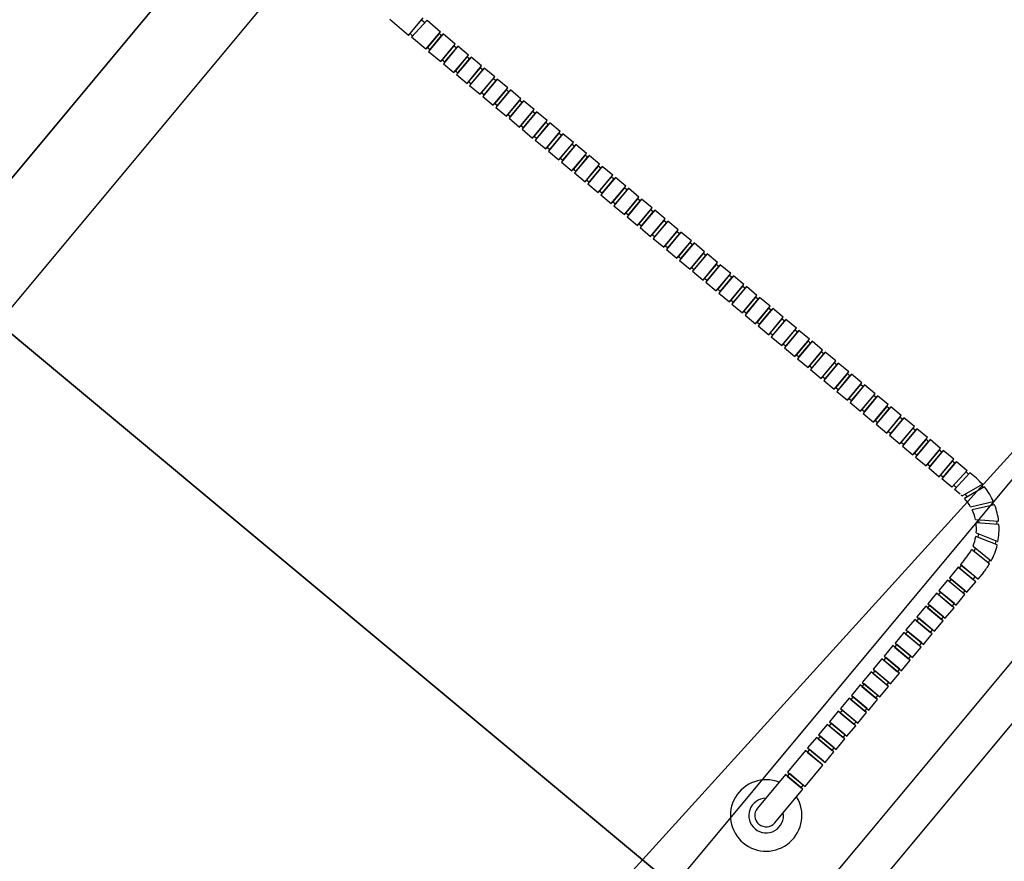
# Model space of a CAD drawing. Header units: metres. Extents: x 7419523 to 7420002, y 5501748 to 5502002.
# Tile 18 of 31: x 7419660.613 to 7419661.57, y 5501822.765 to 5501823.583. Entities that reach past the tile are written whole.
import ezdxf

# ---------------------------------------------------------------- set-up
doc = ezdxf.new("R2010")
doc.units = ezdxf.units.M
doc.header["$MEASUREMENT"] = 0
doc.layers.get('Defpoints').update_dxf_attribs({"linetype": 'CONTINUOUS'})
doc.layers.add('Aparatura', color=7, linetype='CONTINUOUS')
doc.layers.add('Obudowa', color=7, linetype='CONTINUOUS')
doc.layers.add('Instalpoint Linia SN', color=1, linetype='CONTINUOUS', lineweight=30)
doc.styles.get("Standard").update_dxf_attribs({"font": 'Simplex.SHX', "width": 0.75})
doc.dimstyles.get("Standard").update_dxf_attribs({"dimtxt": 1, "dimasz": 1, "dimexe": 1, "dimexo": 1, "dimgap": 1, "dimtad": 1, "dimtxsty": 'Standard', "dimcen": 2.5, "dimadec": 0, "dimazin": 0, "dimtfac": 1, "dimtmove": 0, "dimatfit": 3, "dimfxl": 1, "dimarcsym": 0})

# ---------------------------------------------------------------- blocks, each defined once
blk = doc.blocks.new('*D1498')
at = {"layer": 'Defpoints', "color": 0, "linetype": 'ByBlock', "transparency": 16777216}
for p in [(7419662.24458, 5501823.4923), (7419662.60396, 5501823.19288), (7419660.54192, 5501821.44863)]:
    blk.add_point(p, dxfattribs=at)
at = {"layer": 'Instalpoint Linia SN', "color": 0, "linetype": 'ByBlock', "lineweight": -2, "transparency": 16777216}
for p, q in [((7419662.29259, 5501823.45229), (7419663.56433, 5501822.39276)), ((7419662.48874, 5501823.05459), (7419661.9026, 5501822.35105)), ((7419661.01652, 5501821.28751), (7419661.60267, 5501821.99105)), ((7419660.58994, 5501821.40862), (7419661.86168, 5501820.34909))]:
    blk.add_line(p, q, dxfattribs=at)
at = {"layer": 'Instalpoint Linia SN', "color": 0, "linetype": 'ByBlock', "transparency": 16777216}
for points in [[(7419662.46569, 5501823.07379), (7419662.51179, 5501823.03538), (7419662.60396, 5501823.19288)], [(7419660.99348, 5501821.30671), (7419661.03957, 5501821.2683), (7419660.90131, 5501821.14921)]]:
    blk.add_solid(points, dxfattribs=at)
at = {"layer": 'Instalpoint Linia SN', "color": 0, "linetype": 'ByBlock', "transparency": 16777216, "insert": (7419661.75263, 5501822.17105), "char_height": 0.18, "attachment_point": 5}
blk.add_mtext('\\A1;2.6600', dxfattribs=at)

msp = doc.modelspace()

# ---------------------------------------------------------------- linework, layer by layer
at = {"layer": 'Aparatura', "color": 4, "lineweight": -3}
for p, q in [((7419660.99079, 5501823.56823, 30.80223), (7419660.97253, 5501823.58355, 30.80223)), ((7419660.99079, 5501823.56823, 30.80223), (7419661.00492, 5501823.58519, 30.80223)), ((7419661.00882, 5501823.58291, 37.37146), (7419660.99365, 5501823.56652, 37.37146)), ((7419661.00349, 5501823.58348, 32.19695), (7419661.00676, 5501823.58068, 37.37146)), ((7419661.00882, 5501823.58291, 37.37146), (7419661.02184, 5501823.57177, 37.37146)), ((7419660.99476, 5501823.56772, 37.37146), (7419660.99219, 5501823.56991, 32.4692)), ((7419661.00771, 5501823.55481, 37.37146), (7419661.02184, 5501823.57177, 37.37146)), ((7419661.02439, 5501823.56966, 37.37146), (7419661.01026, 5501823.5527, 37.37146)), ((7419661.03628, 5501823.55975, 37.37146), (7419661.02439, 5501823.56966, 37.37146)), ((7419661.00771, 5501823.55481, 37.37146), (7419660.99365, 5501823.56652, 37.37146)), ((7419661.02215, 5501823.54279, 37.37146), (7419661.03628, 5501823.55975, 37.37146)), ((7419661.01026, 5501823.5527, 37.37146), (7419661.02215, 5501823.54279, 37.37146)), ((7419661.52362, 5501823.15372, 37.37146), (7419661.50949, 5501823.13676, 37.37146)), ((7419661.52362, 5501823.15372, 37.37146), (7419661.53427, 5501823.14485, 37.37146)), ((7419661.51925, 5501823.12863, 37.37146), (7419661.50949, 5501823.13676, 37.37146)), ((7419661.51925, 5501823.12863, 37.37146), (7419661.53427, 5501823.14485, 37.37146)), ((7419661.53681, 5501823.14273, 37.37146), (7419661.5218, 5501823.12651, 37.37146)), ((7419661.53316, 5501823.14365, 37.37146), (7419661.53559, 5501823.1414, 37.37146)), ((7419661.52359, 5501823.12844, 37.37146), (7419661.52116, 5501823.13069, 37.37146)), ((7419661.52726, 5501823.12196, 37.37146), (7419661.5218, 5501823.12651, 37.37146)), ((7419661.52928, 5501823.12017, 37.37146), (7419661.54895, 5501823.13152, 37.37146)), ((7419661.55109, 5501823.12893, 37.37146), (7419661.53168, 5501823.11773, 37.37146)), ((7419661.5481, 5501823.13103, 37.37146), (7419661.54976, 5501823.12816, 37.37146)), ((7419661.53446, 5501823.11934, 37.37146), (7419661.5321, 5501823.12179, 37.37146)), ((7419661.53744, 5501823.10975, 37.37146), (7419661.55959, 5501823.11476, 37.37146)), ((7419661.56087, 5501823.11165, 37.37146), (7419661.539, 5501823.10671, 37.37146)), ((7419661.55864, 5501823.11454, 37.37146), (7419661.55937, 5501823.11132, 37.37146)), ((7419661.54215, 5501823.09738, 37.37146), (7419661.56479, 5501823.0956, 37.37146)), ((7419661.56509, 5501823.09226, 37.37146), (7419661.54274, 5501823.09401, 37.37146)), ((7419661.54595, 5501823.09376, 37.37146), (7419661.54547, 5501823.09712, 37.37146)), ((7419661.56305, 5501823.09574, 37.37146), (7419661.56279, 5501823.09244, 37.37146)), ((7419661.56336, 5501823.07248, 37.37146), (7419661.54254, 5501823.08078, 37.37146)), ((7419661.54298, 5501823.08417, 37.37146), (7419661.56407, 5501823.07576, 37.37146)), ((7419661.54529, 5501823.08325, 37.37146), (7419661.54468, 5501823.07993, 37.37146)), ((7419661.53985, 5501823.07131, 37.37146), (7419661.55751, 5501823.05703, 37.37146)), ((7419661.54093, 5501823.06618, 37.37146), (7419661.5424, 5501823.06926, 37.37146)), ((7419661.56215, 5501823.07653, 37.37146), (7419661.56154, 5501823.07321, 37.37146)), ((7419661.53092, 5501823.05739, 37.37146), (7419661.53292, 5501823.05978, 37.37146)), ((7419661.55586, 5501823.0541, 37.37146), (7419661.53843, 5501823.0682, 37.37146)), ((7419661.53092, 5501823.05739, 37.37146), (7419661.52759, 5501823.05339, 37.37146)), ((7419661.54455, 5501823.03926, 37.37146), (7419661.52759, 5501823.05339, 37.37146)), ((7419661.55622, 5501823.05807, 37.37146), (7419661.55466, 5501823.05507, 37.37146)), ((7419661.54988, 5501823.04565, 37.37146), (7419661.54455, 5501823.03926, 37.37146)), ((7419661.37688, 5501822.87249, 37.37146), (7419661.35947, 5501822.8516, 30.80223)), ((7419661.39384, 5501822.85836, 37.37146), (7419661.37688, 5501822.87249, 37.37146)), ((7419661.38069, 5501822.87362, 37.37146), (7419661.37857, 5501822.87108, 37.37146)), ((7419661.37857, 5501822.87108, 37.37146), (7419661.39214, 5501822.85978, 37.37146)), ((7419661.39426, 5501822.86232, 37.37146), (7419661.38069, 5501822.87362, 37.37146)), ((7419661.37643, 5501822.83747, 30.80223), (7419661.39384, 5501822.85836, 37.37146)), ((7419661.35947, 5501822.8516, 30.80223), (7419661.37643, 5501822.83747, 30.80223))]:
    msp.add_line(p, q, dxfattribs=at)
at = {"layer": 'Aparatura', "color": 1, "lineweight": -3}
for points in [[(7419661.33554, 5501822.66852), (7419660.52995, 5501823.33969), (7419661.16579, 5501824.10289), (7419661.97139, 5501823.43172)], [(7419660.52995, 5501823.33969), (7419660.40275, 5501823.44566), (7419660.79132, 5501823.91206), (7419660.91852, 5501823.80609)], [(7419660.9823, 5501822.24452), (7419660.1767, 5501822.91569), (7419660.52995, 5501823.33969), (7419661.33554, 5501822.66852)]]:
    msp.add_lwpolyline(points, close=True, dxfattribs=at)
at = {"layer": 'Aparatura', "color": 4, "lineweight": -3}
for points, elevation in [([(7419661.01168, 5501823.55439), (7419661.02298, 5501823.56796), (7419661.02044, 5501823.57008), (7419661.00913, 5501823.55651)], 37.37146), ([(7419661.02611, 5501823.54237), (7419661.03741, 5501823.55594), (7419661.03487, 5501823.55806), (7419661.02357, 5501823.54449)], 37.37146), ([(7419661.03491, 5501823.53216), (7419661.04904, 5501823.54912), (7419661.03883, 5501823.55763), (7419661.0247, 5501823.54067)], 37.37146), ([(7419661.03887, 5501823.53174), (7419661.05017, 5501823.54531), (7419661.04763, 5501823.54743), (7419661.03632, 5501823.53386)], 37.37146), ([(7419661.03887, 5501823.53174), (7419661.05017, 5501823.54531), (7419661.04763, 5501823.54743), (7419661.03632, 5501823.53386)], 37.37146), ([(7419661.04767, 5501823.52153), (7419661.0618, 5501823.53849), (7419661.05158, 5501823.547), (7419661.03745, 5501823.53004)], 37.37146), ([(7419661.04767, 5501823.52153), (7419661.0618, 5501823.53849), (7419661.05158, 5501823.547), (7419661.03745, 5501823.53004)], 37.37146), ([(7419661.05163, 5501823.52111), (7419661.06293, 5501823.53468), (7419661.06039, 5501823.5368), (7419661.04908, 5501823.52323)], 37.37146), ([(7419661.05163, 5501823.52111), (7419661.06293, 5501823.53468), (7419661.06039, 5501823.5368), (7419661.04908, 5501823.52323)], 37.37146), ([(7419661.05163, 5501823.52111), (7419661.06293, 5501823.53468), (7419661.06039, 5501823.5368), (7419661.04908, 5501823.52323)], 37.37146), ([(7419661.06043, 5501823.5109), (7419661.07456, 5501823.52786), (7419661.06434, 5501823.53637), (7419661.05021, 5501823.51941)], 37.37146), ([(7419661.06043, 5501823.5109), (7419661.07456, 5501823.52786), (7419661.06434, 5501823.53637), (7419661.05021, 5501823.51941)], 37.37146), ([(7419661.06043, 5501823.5109), (7419661.07456, 5501823.52786), (7419661.06434, 5501823.53637), (7419661.05021, 5501823.51941)], 37.37146), ([(7419661.06438, 5501823.51048), (7419661.07569, 5501823.52405), (7419661.07314, 5501823.52617), (7419661.06184, 5501823.5126)], 37.37146), ([(7419661.06438, 5501823.51048), (7419661.07569, 5501823.52405), (7419661.07314, 5501823.52617), (7419661.06184, 5501823.5126)], 37.37146), ([(7419661.06438, 5501823.51048), (7419661.07569, 5501823.52405), (7419661.07314, 5501823.52617), (7419661.06184, 5501823.5126)], 37.37146), ([(7419661.07318, 5501823.50027), (7419661.08731, 5501823.51723), (7419661.0771, 5501823.52574), (7419661.06297, 5501823.50878)], 37.37146), ([(7419661.07318, 5501823.50027), (7419661.08731, 5501823.51723), (7419661.0771, 5501823.52574), (7419661.06297, 5501823.50878)], 37.37146), ([(7419661.07318, 5501823.50027), (7419661.08731, 5501823.51723), (7419661.0771, 5501823.52574), (7419661.06297, 5501823.50878)], 37.37146), ([(7419661.07714, 5501823.49985), (7419661.08845, 5501823.51342), (7419661.0859, 5501823.51554), (7419661.0746, 5501823.50197)], 37.37146), ([(7419661.07714, 5501823.49985), (7419661.08845, 5501823.51342), (7419661.0859, 5501823.51554), (7419661.0746, 5501823.50197)], 37.37146), ([(7419661.08594, 5501823.48965), (7419661.10007, 5501823.50661), (7419661.08986, 5501823.51512), (7419661.07573, 5501823.49816)], 37.37146), ([(7419661.08594, 5501823.48965), (7419661.10007, 5501823.50661), (7419661.08986, 5501823.51512), (7419661.07573, 5501823.49816)], 37.37146), ([(7419661.0899, 5501823.48922), (7419661.1012, 5501823.50279), (7419661.09866, 5501823.50491), (7419661.08736, 5501823.49134)], 37.37146), ([(7419661.0987, 5501823.47902), (7419661.11283, 5501823.49598), (7419661.10262, 5501823.50449), (7419661.08849, 5501823.48753)], 37.37146), ([(7419661.10266, 5501823.47859), (7419661.11396, 5501823.49216), (7419661.11142, 5501823.49428), (7419661.10011, 5501823.48071)], 37.37146), ([(7419661.10266, 5501823.47859), (7419661.11396, 5501823.49216), (7419661.11142, 5501823.49428), (7419661.10011, 5501823.48071)], 37.37146), ([(7419661.11146, 5501823.46839), (7419661.12559, 5501823.48535), (7419661.11537, 5501823.49386), (7419661.10124, 5501823.4769)], 37.37146), ([(7419661.11146, 5501823.46839), (7419661.12559, 5501823.48535), (7419661.11537, 5501823.49386), (7419661.10124, 5501823.4769)], 37.37146), ([(7419661.11542, 5501823.46796), (7419661.12672, 5501823.48153), (7419661.12417, 5501823.48365), (7419661.11287, 5501823.47008)], 37.37146), ([(7419661.11542, 5501823.46796), (7419661.12672, 5501823.48153), (7419661.12417, 5501823.48365), (7419661.11287, 5501823.47008)], 37.37146), ([(7419661.12422, 5501823.45776), (7419661.13835, 5501823.47472), (7419661.12813, 5501823.48323), (7419661.114, 5501823.46627)], 37.37146), ([(7419661.12817, 5501823.45734), (7419661.13948, 5501823.4709), (7419661.13693, 5501823.47302), (7419661.12563, 5501823.45945)], 37.37146), ([(7419661.13697, 5501823.44713), (7419661.1511, 5501823.46409), (7419661.14089, 5501823.4726), (7419661.12676, 5501823.45564)], 37.37146), ([(7419661.14093, 5501823.44671), (7419661.15223, 5501823.46027), (7419661.14969, 5501823.46239), (7419661.13839, 5501823.44883)], 37.37146), ([(7419661.14973, 5501823.4365), (7419661.16386, 5501823.45346), (7419661.15365, 5501823.46197), (7419661.13952, 5501823.44501)], 37.37146), ([(7419661.15369, 5501823.43608), (7419661.16499, 5501823.44964), (7419661.16245, 5501823.45176), (7419661.15114, 5501823.4382)], 37.37146), ([(7419661.16249, 5501823.42587), (7419661.17662, 5501823.44283), (7419661.16641, 5501823.45134), (7419661.15228, 5501823.43438)], 37.37146), ([(7419661.16645, 5501823.42545), (7419661.17775, 5501823.43902), (7419661.17521, 5501823.44114), (7419661.1639, 5501823.42757)], 37.37146), ([(7419661.17525, 5501823.41524), (7419661.18938, 5501823.4322), (7419661.17916, 5501823.44071), (7419661.16503, 5501823.42375)], 37.37146), ([(7419661.1792, 5501823.41482), (7419661.19051, 5501823.42839), (7419661.18796, 5501823.43051), (7419661.17666, 5501823.41694)], 37.37146), ([(7419661.18801, 5501823.40461), (7419661.20214, 5501823.42157), (7419661.19192, 5501823.43008), (7419661.17779, 5501823.41312)], 37.37146), ([(7419661.19196, 5501823.40419), (7419661.20327, 5501823.41776), (7419661.20072, 5501823.41988), (7419661.18942, 5501823.40631)], 37.37146), ([(7419661.20076, 5501823.39398), (7419661.21489, 5501823.41094), (7419661.20468, 5501823.41945), (7419661.19055, 5501823.40249)], 37.37146), ([(7419661.20472, 5501823.39356), (7419661.21602, 5501823.40713), (7419661.21348, 5501823.40925), (7419661.20218, 5501823.39568)], 37.37146), ([(7419661.21352, 5501823.38336), (7419661.22765, 5501823.40032), (7419661.21744, 5501823.40882), (7419661.20331, 5501823.39186)], 37.37146), ([(7419661.21748, 5501823.38293), (7419661.22878, 5501823.3965), (7419661.22624, 5501823.39862), (7419661.21493, 5501823.38505)], 37.37146), ([(7419661.21748, 5501823.38293), (7419661.22878, 5501823.3965), (7419661.22624, 5501823.39862), (7419661.21493, 5501823.38505)], 37.37146), ([(7419661.22628, 5501823.37273), (7419661.24041, 5501823.38969), (7419661.2302, 5501823.3982), (7419661.21607, 5501823.38124)], 37.37146), ([(7419661.23024, 5501823.3723), (7419661.24154, 5501823.38587), (7419661.239, 5501823.38799), (7419661.22769, 5501823.37442)], 37.37146), ([(7419661.23904, 5501823.3621), (7419661.25317, 5501823.37906), (7419661.24295, 5501823.38757), (7419661.22882, 5501823.37061)], 37.37146), ([(7419661.24299, 5501823.36167), (7419661.2543, 5501823.37524), (7419661.25175, 5501823.37736), (7419661.24045, 5501823.36379)], 37.37146), ([(7419661.2518, 5501823.35147), (7419661.26593, 5501823.36843), (7419661.25571, 5501823.37694), (7419661.24158, 5501823.35998)], 37.37146), ([(7419661.25575, 5501823.35104), (7419661.26706, 5501823.36461), (7419661.26451, 5501823.36673), (7419661.25321, 5501823.35316)], 37.37146), ([(7419661.26455, 5501823.34084), (7419661.27868, 5501823.3578), (7419661.26847, 5501823.36631), (7419661.25434, 5501823.34935)], 37.37146), ([(7419661.26851, 5501823.34042), (7419661.27981, 5501823.35398), (7419661.27727, 5501823.3561), (7419661.26597, 5501823.34253)], 37.37146), ([(7419661.27731, 5501823.33021), (7419661.29144, 5501823.34717), (7419661.28123, 5501823.35568), (7419661.2671, 5501823.33872)], 37.37146), ([(7419661.28127, 5501823.32979), (7419661.29257, 5501823.34335), (7419661.29003, 5501823.34547), (7419661.27872, 5501823.33191)], 37.37146), ([(7419661.29007, 5501823.31958), (7419661.3042, 5501823.33654), (7419661.29398, 5501823.34505), (7419661.27986, 5501823.32809)], 37.37146), ([(7419661.29403, 5501823.31916), (7419661.30533, 5501823.33273), (7419661.30279, 5501823.33484), (7419661.29148, 5501823.32128)], 37.37146), ([(7419661.30283, 5501823.30895), (7419661.31696, 5501823.32591), (7419661.30674, 5501823.33442), (7419661.29261, 5501823.31746)], 37.37146), ([(7419661.30678, 5501823.30853), (7419661.31809, 5501823.3221), (7419661.31554, 5501823.32422), (7419661.30424, 5501823.31065)], 37.37146), ([(7419661.31558, 5501823.29832), (7419661.32971, 5501823.31528), (7419661.3195, 5501823.32379), (7419661.30537, 5501823.30683)], 37.37146), ([(7419661.31954, 5501823.2979), (7419661.33085, 5501823.31147), (7419661.3283, 5501823.31359), (7419661.317, 5501823.30002)], 37.37146), ([(7419661.32834, 5501823.28769), (7419661.34247, 5501823.30465), (7419661.33226, 5501823.31316), (7419661.31813, 5501823.2962)], 37.37146), ([(7419661.3323, 5501823.28727), (7419661.3436, 5501823.30084), (7419661.34106, 5501823.30296), (7419661.32976, 5501823.28939)], 37.37146), ([(7419661.3411, 5501823.27706), (7419661.35523, 5501823.29402), (7419661.34502, 5501823.30253), (7419661.33089, 5501823.28557)], 37.37146), ([(7419661.34506, 5501823.27664), (7419661.35636, 5501823.29021), (7419661.35382, 5501823.29233), (7419661.34251, 5501823.27876)], 37.37146), ([(7419661.35386, 5501823.26644), (7419661.36799, 5501823.2834), (7419661.35777, 5501823.2919), (7419661.34364, 5501823.27494)], 37.37146), ([(7419661.35782, 5501823.26601), (7419661.36912, 5501823.27958), (7419661.36658, 5501823.2817), (7419661.35527, 5501823.26813)], 37.37146), ([(7419661.36662, 5501823.25581), (7419661.38075, 5501823.27277), (7419661.37053, 5501823.28128), (7419661.3564, 5501823.26432)], 37.37146), ([(7419661.37057, 5501823.25538), (7419661.38188, 5501823.26895), (7419661.37933, 5501823.27107), (7419661.36803, 5501823.2575)], 37.37146), ([(7419661.37937, 5501823.24518), (7419661.3935, 5501823.26214), (7419661.38329, 5501823.27065), (7419661.36916, 5501823.25369)], 37.37146), ([(7419661.38333, 5501823.24475), (7419661.39464, 5501823.25832), (7419661.39209, 5501823.26044), (7419661.38079, 5501823.24687)], 37.37146), ([(7419661.39213, 5501823.23455), (7419661.40626, 5501823.25151), (7419661.39605, 5501823.26002), (7419661.38192, 5501823.24306)], 37.37146), ([(7419661.39609, 5501823.23412), (7419661.40739, 5501823.24769), (7419661.40485, 5501823.24981), (7419661.39355, 5501823.23624)], 37.37146), ([(7419661.40489, 5501823.22392), (7419661.41902, 5501823.24088), (7419661.40881, 5501823.24939), (7419661.39468, 5501823.23243)], 37.37146), ([(7419661.40885, 5501823.2235), (7419661.42015, 5501823.23706), (7419661.41761, 5501823.23918), (7419661.4063, 5501823.22562)], 37.37146), ([(7419661.41765, 5501823.21329), (7419661.43178, 5501823.23025), (7419661.42156, 5501823.23876), (7419661.40743, 5501823.2218)], 37.37146), ([(7419661.42161, 5501823.21287), (7419661.43291, 5501823.22643), (7419661.43037, 5501823.22855), (7419661.41906, 5501823.21499)], 37.37146), ([(7419661.43041, 5501823.20266), (7419661.44454, 5501823.21962), (7419661.43432, 5501823.22813), (7419661.42019, 5501823.21117)], 37.37146), ([(7419661.43436, 5501823.20224), (7419661.44567, 5501823.21581), (7419661.44312, 5501823.21792), (7419661.43182, 5501823.20436)], 37.37146), ([(7419661.44316, 5501823.19203), (7419661.45729, 5501823.20899), (7419661.44708, 5501823.2175), (7419661.43295, 5501823.20054)], 37.37146), ([(7419661.44712, 5501823.19161), (7419661.45842, 5501823.20518), (7419661.45588, 5501823.2073), (7419661.44458, 5501823.19373)], 37.37146), ([(7419661.45592, 5501823.1814), (7419661.47005, 5501823.19836), (7419661.45984, 5501823.20687), (7419661.44571, 5501823.18991)], 37.37146), ([(7419661.45988, 5501823.18098), (7419661.47118, 5501823.19455), (7419661.46864, 5501823.19667), (7419661.45733, 5501823.1831)], 37.37146), ([(7419661.46868, 5501823.17077), (7419661.48281, 5501823.18773), (7419661.4726, 5501823.19624), (7419661.45847, 5501823.17928)], 37.37146), ([(7419661.47264, 5501823.17035), (7419661.48394, 5501823.18392), (7419661.4814, 5501823.18604), (7419661.47009, 5501823.17247)], 37.37146), ([(7419661.48144, 5501823.16014), (7419661.49557, 5501823.1771), (7419661.48535, 5501823.18561), (7419661.47122, 5501823.16865)], 37.37146), ([(7419661.48539, 5501823.15972), (7419661.4967, 5501823.17329), (7419661.49415, 5501823.17541), (7419661.48285, 5501823.16184)], 37.37146), ([(7419661.4942, 5501823.14952), (7419661.50833, 5501823.16648), (7419661.49811, 5501823.17499), (7419661.48398, 5501823.15803)], 37.37146), ([(7419661.49815, 5501823.14909), (7419661.50946, 5501823.16266), (7419661.50691, 5501823.16478), (7419661.49561, 5501823.15121)], 37.37146), ([(7419661.50695, 5501823.13889), (7419661.52108, 5501823.15585), (7419661.51087, 5501823.16436), (7419661.49674, 5501823.1474)], 37.37146), ([(7419661.51091, 5501823.13846), (7419661.52221, 5501823.15203), (7419661.51967, 5501823.15415), (7419661.50837, 5501823.14058)], 37.37146), ([(7419661.51696, 5501823.04063), (7419661.53392, 5501823.0265), (7419661.54243, 5501823.03671), (7419661.52547, 5501823.05084)], 37.37146), ([(7419661.52634, 5501823.05012), (7419661.53991, 5501823.03881), (7419661.54202, 5501823.04136), (7419661.52846, 5501823.05266)], 37.37146), ([(7419661.50654, 5501823.02813), (7419661.5235, 5501823.014), (7419661.53201, 5501823.02421), (7419661.51505, 5501823.03834)], 37.37146), ([(7419661.49591, 5501823.01537), (7419661.51287, 5501823.00124), (7419661.52138, 5501823.01145), (7419661.50442, 5501823.02558)], 37.37146), ([(7419661.50612, 5501823.02417), (7419661.51969, 5501823.01287), (7419661.5218, 5501823.01541), (7419661.50824, 5501823.02671)], 37.37146), ([(7419661.48528, 5501823.00261), (7419661.50224, 5501822.98848), (7419661.51075, 5501822.99869), (7419661.49379, 5501823.01282)], 37.37146), ([(7419661.49549, 5501823.01141), (7419661.50906, 5501823.00011), (7419661.51118, 5501823.00265), (7419661.49761, 5501823.01396)], 37.37146), ([(7419661.47465, 5501822.98985), (7419661.49161, 5501822.97572), (7419661.50012, 5501822.98594), (7419661.48316, 5501823.00007)], 37.37146), ([(7419661.48486, 5501822.99865), (7419661.49843, 5501822.98735), (7419661.50055, 5501822.98989), (7419661.48698, 5501823.0012)], 37.37146), ([(7419661.46402, 5501822.9771), (7419661.48098, 5501822.96297), (7419661.48949, 5501822.97318), (7419661.47253, 5501822.98731)], 37.37146), ([(7419661.47423, 5501822.9859), (7419661.4878, 5501822.97459), (7419661.48992, 5501822.97714), (7419661.47635, 5501822.98844)], 37.37146), ([(7419661.4534, 5501822.96434), (7419661.47036, 5501822.95021), (7419661.47886, 5501822.96042), (7419661.4619, 5501822.97455)], 37.37146), ([(7419661.4534, 5501822.96434), (7419661.47036, 5501822.95021), (7419661.47886, 5501822.96042), (7419661.4619, 5501822.97455)], 37.37146), ([(7419661.4636, 5501822.97314), (7419661.47717, 5501822.96183), (7419661.47929, 5501822.96438), (7419661.46572, 5501822.97568)], 37.37146), ([(7419661.44277, 5501822.95158), (7419661.45973, 5501822.93745), (7419661.46824, 5501822.94766), (7419661.45128, 5501822.96179)], 37.37146), ([(7419661.44277, 5501822.95158), (7419661.45973, 5501822.93745), (7419661.46824, 5501822.94766), (7419661.45128, 5501822.96179)], 37.37146), ([(7419661.45297, 5501822.96038), (7419661.46654, 5501822.94908), (7419661.46866, 5501822.95162), (7419661.45509, 5501822.96292)], 37.37146), ([(7419661.43214, 5501822.93882), (7419661.4491, 5501822.92469), (7419661.45761, 5501822.93491), (7419661.44065, 5501822.94904)], 37.37146), ([(7419661.43214, 5501822.93882), (7419661.4491, 5501822.92469), (7419661.45761, 5501822.93491), (7419661.44065, 5501822.94904)], 37.37146), ([(7419661.44234, 5501822.94762), (7419661.45591, 5501822.93632), (7419661.45803, 5501822.93886), (7419661.44446, 5501822.95017)], 37.37146), ([(7419661.42151, 5501822.92606), (7419661.43847, 5501822.91193), (7419661.44698, 5501822.92215), (7419661.43002, 5501822.93628)], 37.37146), ([(7419661.43171, 5501822.93486), (7419661.44528, 5501822.92356), (7419661.4474, 5501822.9261), (7419661.43383, 5501822.93741)], 37.37146), ([(7419661.41088, 5501822.91331), (7419661.42784, 5501822.89918), (7419661.43635, 5501822.90939), (7419661.41939, 5501822.92352)], 37.37146), ([(7419661.42108, 5501822.92211), (7419661.43465, 5501822.9108), (7419661.43677, 5501822.91335), (7419661.4232, 5501822.92465)], 37.37146), ([(7419661.40025, 5501822.90055), (7419661.41721, 5501822.88642), (7419661.42572, 5501822.89663), (7419661.40876, 5501822.91076)], 37.37146), ([(7419661.41046, 5501822.90935), (7419661.42402, 5501822.89804), (7419661.42614, 5501822.90059), (7419661.41257, 5501822.91189)], 37.37146), ([(7419661.38962, 5501822.88779), (7419661.40658, 5501822.87366), (7419661.41509, 5501822.88387), (7419661.39813, 5501822.898)], 37.37146), ([(7419661.39983, 5501822.89659), (7419661.41339, 5501822.88529), (7419661.41551, 5501822.88783), (7419661.40195, 5501822.89913)], 37.37146), ([(7419661.379, 5501822.87504), (7419661.39596, 5501822.86091), (7419661.40447, 5501822.87112), (7419661.38751, 5501822.88525)], 37.37146), ([(7419661.3892, 5501822.88384), (7419661.40277, 5501822.87253), (7419661.40489, 5501822.87508), (7419661.39132, 5501822.88638)], 37.37146), ([(7419661.35905, 5501822.84765), (7419661.37262, 5501822.83634), (7419661.37474, 5501822.83889), (7419661.36117, 5501822.85019)], 30.80223)]:
    msp.add_lwpolyline(points, close=True, dxfattribs=dict(at, elevation=elevation))
for points, elevation in [([(7419661.53031, 5501823.02562), (7419661.53222, 5501823.02791), (7419661.51865, 5501823.03922), (7419661.51675, 5501823.03693)], 37.37146), ([(7419661.34711, 5501822.80228), (7419661.37431, 5501822.83493), (7419661.35735, 5501822.84906), (7419661.33015, 5501822.81641)], 30.80223)]:
    msp.add_lwpolyline(points, dxfattribs=dict(at, elevation=elevation))
for centre, radius, start, end in [((7419661.48763, 5501823.07732, 37.37146), 0.08184, 41.4895, 53.05979), ((7419661.499, 5501823.08804, 37.37146), 0.06622, 23.7912, 38.14347), ((7419661.499, 5501823.08804, 37.37146), 0.04415, 46.62577, 50.20114), ((7419661.499, 5501823.08804, 37.37146), 0.04415, 29.41108, 42.23487), ((7419661.499, 5501823.08804, 37.37146), 0.06622, 6.5698, 20.91579), ((7419661.499, 5501823.08804, 37.37146), 0.04415, 12.20536, 24.96207), ((7419661.499, 5501823.08804, 37.37146), 0.04415, 354.95181, 7.71488), ((7419661.499, 5501823.08804, 37.37146), 0.06622, 349.32141, 3.65394), ((7419661.499, 5501823.08804, 37.37146), 0.04415, 337.70898, 350.49656), ((7419661.499, 5501823.08804, 37.37146), 0.06622, 332.0832, 346.42351), ((7419661.499, 5501823.08804, 37.37146), 0.04415, 320.20114, 333.27627), ((7419661.499, 5501823.08804, 37.37146), 0.06622, 320.20114, 329.18658), ((7419661.33863, 5501822.80935, 30.80223), 0.03477, 68.7105, 31.69178), ((7419661.33863, 5501822.80935, 30.80223), 0.01689, 91.01409, 9.38819), ((7419661.33863, 5501822.80935, 30.80223), 0.01104, 140.20114, 320.20114)]:
    msp.add_arc(centre, radius, start, end, dxfattribs=at)
at = {"layer": 'Obudowa', "lineweight": -3}
msp.add_lwpolyline([(7419658.69963, 5501826.27333), (7419662.00751, 5501823.51742), (7419662.02271, 5501823.43292), (7419660.56027, 5501821.67757), (7419660.47441, 5501821.67727), (7419657.1584, 5501824.43995), (7419657.1581, 5501824.5258), (7419658.61377, 5501826.27302)], close=True, dxfattribs=at)
at = {"layer": 'Obudowa', "color": 251, "lineweight": -3, "elevation": 0.14882}
for points in [[(7419661.84068, 5501823.45158), (7419660.58922, 5501821.94945), (7419659.93207, 5501822.4964), (7419661.1838, 5501823.99885)], [(7419661.84069, 5501823.45157), (7419660.58922, 5501821.94945), (7419659.93198, 5501822.4963), (7419660.5708, 5501822.05315)]]:
    msp.add_lwpolyline(points, close=True, dxfattribs=at)

# ---------------------------------------------------------------- dimensions: what is measured, and where the dimension line sits
at = {"layer": 'Instalpoint Linia SN', "color": 1, "linetype": 'ByBlock'}
dim = msp.add_aligned_dim(p1=(7419660.54192, 5501821.44863), p2=(7419662.24458, 5501823.4923), distance=-0.46777, dimstyle='Standard', override={"dimtxt": 0.18, "dimasz": 0.18, "dimexe": 1.25, "dimexo": 0.0625, "dimgap": 0.09, "dimtad": 0, "dimtih": 1, "dimtoh": 1, "dimdec": 4, "dimzin": 0, "dimdsep": 46, "dimcen": 0.09, "dimtdec": 4, "dimtofl": 0, "dimtolj": 1, "dimtzin": 0}, dxfattribs=at)
dim.commit()
dim.dimension.update_dxf_attribs({"geometry": '*D1498', "text_midpoint": (7419661.75263, 5501822.17105)})

doc.saveas('drawing.dxf')
